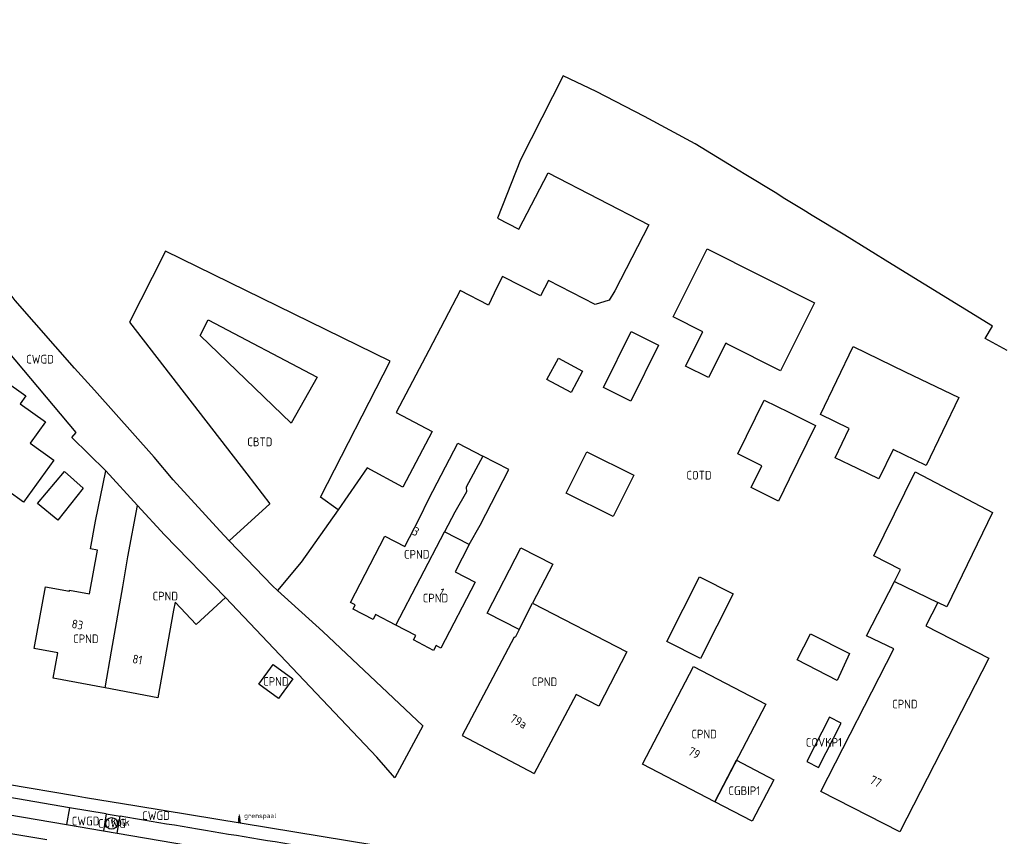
# Model space of a CAD drawing. Header units: metres. Extents: x 159597 to 163409, y 443622 to 446014.
# Tile 7 of 68: x 159770 to 159872, y 445840 to 445924. Entities that reach past the tile are written whole.
import ezdxf
from ezdxf.enums import TextEntityAlignment as Align

# ---------------------------------------------------------------- set-up
doc = ezdxf.new("R2010")
doc.units = ezdxf.units.M
doc.header["$LTSCALE"] = 4
doc.layers.get('0').update_dxf_attribs({"linetype": 'CONTINUOUS'})
for name, color, linetype in [('CBTD', 7, 'CONTINUOUS'), ('CGBIP1', 7, 'CONTINUOUS'), ('COTD', 7, 'CONTINUOUS'), ('COWG', 7, 'CONTINUOUS'), ('CPND', 7, 'CONTINUOUS'), ('CWGD', 7, 'CONTINUOUS'), ('G_BTD', 3, 'CONTINUOUS'), ('G_GBIP1', 2, 'ByLayer'), ('G_OTD', 32, 'CONTINUOUS'), ('G_OVKP1', 2, 'ByLayer'), ('G_OWG', 6, 'CONTINUOUS'), ('G_PND', 1, 'CONTINUOUS'), ('G_WGD', 7, 'CONTINUOUS'), ('NAR', 7, 'CONTINUOUS')]:
    doc.layers.add(name, color=color, linetype=linetype)
doc.layers.add('COVKP1', color=7, linetype='CONTINUOUS', lineweight=70)
doc.layers.add('PPAL', color=7, linetype='CONTINUOUS', true_color=0xbd2877)
doc.layers.add('PPUT', color=7, linetype='CONTINUOUS', true_color=0xbd2877)
doc.styles.add('ISO', font='ISO')
doc.styles.get("Standard").update_dxf_attribs({"font": 'ISO'})

# ---------------------------------------------------------------- blocks, each defined once
blk = doc.blocks.new('kolk')
at = {"color": 0}
blk.add_circle((0, 0), 0.6, dxfattribs=at)
at = {"color": 0, "linetype": 'Continuous', "style": 'ISO'}
blk.add_attdef('KOLK', (-0.04, -0.26), '', height=0.8, dxfattribs=at)
blk = doc.blocks.new('grensmarkering')
at = {"linetype": 'ByBlock', "lineweight": -2}
h = blk.add_hatch(color=0, dxfattribs=at)
h.dxf.hatch_style = 1
h.paths.add_polyline_path([(0.09, 0.55, 0.219912), (0.05, 0.61, -0.457379), (0.04, 0.66, 2.245674), (-0.04, 0.66, -0.457379), (-0.05, 0.61, 0.219912), (-0.09, 0.55), (-0.15, 0.04), (-0.18, 0.04), (-0.18, 0.01, 0.018367), (-0.1, 0, -0.954633), (0.1, 0, 0.018367), (0.18, 0.01), (0.18, 0.04), (0.15, 0.04)])
at = {"linetype": 'ByBlock', "lineweight": -2, "true_color": 0x681648}
h = blk.add_hatch(color=219, dxfattribs=at)
h.dxf.hatch_style = 1
h.paths.add_polyline_path([(0.1, 0, 1), (-0.1, 0, 1)])
at = {"linetype": 'ByBlock', "lineweight": -2}
h = blk.add_hatch(color=0, dxfattribs=at)
h.dxf.hatch_style = 1
h.paths.add_polyline_path([(0.18, -0.04, -0.022381), (0.08, -0.06, -0.528879), (-0.08, -0.06, -0.022381), (-0.18, -0.04), (-0.18, -0.13, 0.083333), (0.18, -0.13)])
at = {"color": 0, "linetype": 'ByBlock', "lineweight": -2}
blk.add_attdef('GRENSMARKERING', (0.5, 0.35), '', height=0.5, dxfattribs=at)

msp = doc.modelspace()

# ---------------------------------------------------------------- linework, layer by layer
at = {"layer": 'G_BTD', "linetype": 'Continuous', "transparency": 33554687}
for points in [[(159803.002, 445873.814), (159801.188, 445875.098), (159808.382, 445889.138), (159785.176, 445900.509), (159783.793, 445897.785), (159781.463, 445893.199), (159793.571, 445877.507), (159795.967, 445874.402), (159791.758, 445870.604)], [(159798.172, 445882.756), (159788.773, 445891.807), (159789.585, 445893.431), (159800.84, 445887.514), (159798.172, 445882.756)]]:
    msp.add_lwpolyline(points, dxfattribs=at)
at = {"layer": 'G_GBIP1', "transparency": 33554687}
msp.add_lwpolyline([(159841.915, 445843.644), (159844.158, 445847.938), (159848.022, 445845.919), (159845.78, 445841.626), (159841.915, 445843.644)], dxfattribs=at)
at = {"layer": 'G_OTD', "linetype": 'Continuous', "transparency": 33554687}
for points in [[(159872.139, 445890.248), (159869.851, 445891.508), (159870.62, 445892.775), (159860.25, 445899.145), (159855.347, 445902.157), (159851.982, 445904.216), (159851.052, 445904.786), (159849.005, 445906.039), (159848.322, 445906.457), (159844.964, 445908.512), (159844.526, 445908.78), (159839.91, 445911.59), (159834.662, 445914.421), (159829.655, 445917.011), (159826.276, 445918.623), (159821.858, 445909.956), (159819.467, 445903.938), (159821.696, 445902.786), (159824.707, 445908.611), (159835.12, 445903.233), (159831.597, 445896.414), (159831.011, 445895.457), (159829.581, 445894.994), (159824.749, 445897.483), (159823.927, 445895.913), (159819.999, 445897.908), (159819.41, 445896.769), (159818.54, 445894.955), (159815.625, 445896.453), (159812.373, 445890.254), (159809.011, 445883.838), (159812.721, 445881.89), (159809.706, 445876.142), (159806.02, 445878.12), (159803.002, 445873.814)], [(159848.723, 445888.166), (159843.157, 445890.952), (159843.061, 445891), (159841.285, 445887.453), (159838.902, 445888.646), (159840.677, 445892.193), (159837.625, 445893.721), (159841.144, 445900.745), (159846.676, 445897.976), (159852.241, 445895.191), (159848.723, 445888.166)], [(159836.093, 445890.816), (159833.242, 445885.029), (159830.425, 445886.417), (159833.275, 445892.203), (159836.093, 445890.816)], [(159852.836, 445883.646), (159856.204, 445890.653), (159861.595, 445888.062), (159867.137, 445885.399), (159863.77, 445878.393), (159860.346, 445880.038), (159858.888, 445877.006), (159856.663, 445878.075), (159854.359, 445879.182), (159855.816, 445882.214), (159852.836, 445883.646)], [(159825.769, 445889.467), (159828.265, 445888.121), (159827.076, 445885.917), (159824.581, 445887.262), (159825.769, 445889.467)], [(159768.479, 445887.192), (159770.739, 445885.561), (159770.162, 445884.763), (159772.778, 445882.877), (159771.206, 445880.698), (159773.643, 445878.941), (159770.502, 445874.591), (159767.236, 445876.946), (159768.022, 445878.035), (159763.922, 445880.991)], [(159852.344, 445882.511), (159849.612, 445876.959), (159848.504, 445874.705), (159845.67, 445876.099), (159846.779, 445878.352), (159844.303, 445879.57), (159847.036, 445885.122), (159849.562, 445883.88), (159852.344, 445882.511)], [(159816.542, 445870.215), (159817.676, 445872.206), (159820.647, 445877.948), (159817.967, 445879.334)], [(159833.55, 445877.378), (159831.409, 445873.108), (159826.58, 445875.529), (159828.72, 445879.799), (159833.55, 445877.378)], [(159774.745, 445877.745), (159776.686, 445876.038), (159774.071, 445872.729), (159771.954, 445874.449), (159774.745, 445877.745)], [(159860.476, 445866.405), (159861.109, 445867.643), (159858.366, 445869.053), (159862.621, 445877.718), (159865.438, 445876.247), (159870.628, 445873.537), (159865.913, 445863.781), (159864.98, 445864.231)], [(159803.002, 445873.814), (159799.2, 445868.391), (159796.758, 445865.465)], [(159818.394, 445863.129), (159821.872, 445869.882), (159825.18, 445868.179), (159823.1, 445864.14)], [(159840.444, 445858.433), (159836.962, 445860.189), (159840.33, 445866.868), (159843.813, 445865.112), (159840.444, 445858.433)], [(159821.702, 445861.426), (159818.394, 445863.129)], [(159854.556, 445856.182), (159850.448, 445858.306), (159851.797, 445860.998), (159855.856, 445858.956), (159854.556, 445856.182)]]:
    msp.add_lwpolyline(points, dxfattribs=at)
at = {"layer": 'G_OVKP1', "transparency": 33554687}
msp.add_lwpolyline([(159853.767, 445852.374), (159851.421, 445847.8), (159852.628, 445847.181), (159854.975, 445851.755), (159853.767, 445852.374)], dxfattribs=at)
at = {"layer": 'G_OWG', "linetype": 'Continuous', "transparency": 33554687}
msp.add_lwpolyline([(159780.197, 445840.395), (159780.494, 445842.159)], dxfattribs=at)
at = {"layer": 'G_PND', "linetype": 'Continuous', "transparency": 33554687}
for points in [[(159808.971, 445861.891), (159806.879, 445862.978), (159806.618, 445862.476), (159804.555, 445863.545), (159804.784, 445863.984), (159804.295, 445864.238), (159807.838, 445871.085), (159809.905, 445870.016), (159811.373, 445872.853), (159812.388, 445874.923), (159815.368, 445880.679), (159817.967, 445879.334)], [(159817.967, 445879.334), (159816.231, 445876.133), (159816.285, 445875.654), (159815.065, 445873.556), (159814.013, 445871.522)], [(159778.938, 445855.398), (159773.583, 445856.393), (159774.069, 445859.018), (159771.611, 445859.473), (159772.791, 445865.855), (159775.25, 445865.4), (159775.267, 445865.494), (159777.311, 445865.115), (159778.144, 445869.618), (159777.429, 445869.751), (159777.96, 445872.615), (159779.004, 445877.809)], [(159778.938, 445855.398), (159779.61, 445859.189), (159780.777, 445865.848), (159781.301, 445868.943), (159782.284, 445874.244)], [(159808.971, 445861.891), (159814.013, 445871.522)], [(159816.542, 445870.215), (159814.013, 445871.522)], [(159816.542, 445870.215), (159815.088, 445867.404), (159817.164, 445866.33), (159813.635, 445859.505), (159813.127, 445859.768), (159812.875, 445859.281), (159810.805, 445860.353), (159811.044, 445860.814), (159808.971, 445861.891)], [(159864.98, 445864.231), (159863.741, 445861.807), (159870.23, 445858.479), (159861.026, 445840.54), (159852.888, 445844.713), (159860.438, 445859.428), (159857.607, 445860.794), (159860.476, 445866.405)], [(159860.476, 445866.405), (159864.98, 445864.231)], [(159791.374, 445864.745), (159788.338, 445861.962), (159786.161, 445864.257), (159786.012, 445863.422), (159784.393, 445854.384), (159778.938, 445855.398)], [(159821.702, 445861.426), (159823.1, 445864.14)], [(159823.1, 445864.14), (159832.838, 445859.125), (159829.944, 445853.506), (159827.593, 445854.717), (159823.281, 445846.565)], [(159821.702, 445861.426), (159821.285, 445860.616), (159821.208, 445860.657), (159815.836, 445850.501), (159823.281, 445846.565)], [(159798.32, 445856.34), (159796.846, 445854.321), (159794.827, 445855.795), (159796.301, 445857.814), (159798.32, 445856.34)], [(159834.461, 445847.535), (159839.733, 445857.627), (159847.186, 445853.736), (159841.915, 445843.644), (159834.461, 445847.535)]]:
    msp.add_lwpolyline(points, dxfattribs=at)
at = {"layer": 'G_WGD', "linetype": 'Continuous', "transparency": 33554687}
for points in [[(159779.004, 445877.809), (159775.491, 445881.272), (159775.943, 445881.786), (159764.208, 445895.716), (159757.979, 445902.743), (159753.017, 445907.518), (159745.661, 445914.421), (159739.541, 445920.009), (159734.751, 445924.427)], [(159791.758, 445870.604), (159790.792, 445871.611), (159785.971, 445876.896), (159784.002, 445879.221), (159777.837, 445886.141), (159775.792, 445888.429), (159769.632, 445895.429), (159769.221, 445895.969), (159767.653, 445897.684), (159766.889, 445898.52), (159766.418, 445899.035), (159765.8, 445899.712), (159759.876, 445906.194), (159758.233, 445907.663), (159755.725, 445909.904), (159745.055, 445919.696), (159744.855, 445919.879), (159741.994, 445922.399)], [(159779.004, 445877.809), (159782.284, 445874.244)], [(159791.374, 445864.745), (159785.064, 445871.223), (159782.284, 445874.244)], [(159796.758, 445865.465), (159796.228, 445865.946), (159791.758, 445870.604)], [(159796.758, 445865.465), (159801.433, 445861.229), (159811.764, 445851.474), (159808.859, 445846.097), (159807.013, 445848.262), (159791.374, 445864.745)], [(159761.913, 445846.626), (159775.774, 445844.286), (159776.909, 445844.097), (159782.214, 445843.213), (159806.702, 445839.179)], [(159775.275, 445843.03), (159761.694, 445845.345)], [(159761.397, 445843.6), (159774.933, 445841.293)], [(159775.275, 445843.03), (159774.933, 445841.293)], [(159779.042, 445842.401), (159775.275, 445843.03)], [(159761.073, 445841.701), (159772.905, 445839.727)], [(159779.042, 445842.401), (159778.767, 445840.639)], [(159779.042, 445842.401), (159780.494, 445842.159)], [(159774.933, 445841.293), (159778.767, 445840.639)], [(159778.767, 445840.639), (159780.197, 445840.395)], [(159780.197, 445840.395), (159805.233, 445836.119)]]:
    msp.add_lwpolyline(points, dxfattribs=at)
msp.add_lwpolyline([(159806.113, 445837.951, -0.0035144), (159780.494, 445842.159)], format="xyb", dxfattribs=at)

# ---------------------------------------------------------------- block references
at = {"layer": 'PPAL', "transparency": 33554687}
msp.add_blockref('grensmarkering', (159792.797, 445841.599), dxfattribs=at).add_auto_attribs({'GRENSMARKERING': 'grenspaal'})
at = {"layer": 'PPUT', "transparency": 33554687}
msp.add_blockref('kolk', (159779.607, 445841.404), dxfattribs=at).add_auto_attribs({'KOLK': 'Kolk'})

# ---------------------------------------------------------------- texts
at = {"layer": 'CBTD', "transparency": 33554687, "style": 'ISO'}
msp.add_text('CBTD', height=0.9, dxfattribs=at).set_placement((159794.923, 445880.82), align=Align.MIDDLE_CENTER)
at = {"layer": 'CGBIP1', "transparency": 33554687, "style": 'ISO'}
msp.add_text('CGBIP1', height=0.9, dxfattribs=at).set_placement((159844.969, 445844.782), align=Align.MIDDLE_CENTER)
at = {"layer": 'COTD', "transparency": 33554687, "style": 'ISO'}
msp.add_text('COTD', height=0.9, dxfattribs=at).set_placement((159840.295, 445877.374), align=Align.MIDDLE_CENTER)
at = {"layer": 'COVKP1', "linetype": 'Continuous', "lineweight": 70, "transparency": 33554687, "style": 'ISO'}
msp.add_text('COVKP1', height=0.9, dxfattribs=at).set_placement((159853.198, 445849.779), align=Align.MIDDLE_CENTER)
at = {"layer": 'COWG', "transparency": 33554687, "style": 'ISO'}
msp.add_text('COWG', height=0.9, dxfattribs=at).set_placement((159779.631, 445841.398), align=Align.MIDDLE_CENTER)
at = {"layer": 'CPND', "transparency": 33554687, "style": 'ISO'}
for p in [(159811.131, 445869.201), (159785.156, 445864.886), (159813.068, 445864.686), (159776.948, 445860.475), (159796.574, 445856.068), (159824.337, 445856.032), (159861.559, 445853.731), (159840.824, 445850.636)]:
    msp.add_text('CPND', height=0.9, dxfattribs=at).set_placement(p, align=Align.MIDDLE_CENTER)
at = {"layer": 'CWGD', "transparency": 33554687, "style": 'ISO'}
for p in [(159772.212, 445889.356), (159784.198, 445842.21), (159776.921, 445841.652)]:
    msp.add_text('CWGD', height=0.9, dxfattribs=at).set_placement(p, align=Align.MIDDLE_CENTER)
at = {"layer": 'NAR', "transparency": 33554687, "style": 'ISO'}
for s, rotation, p in [('3', 332.6, (159811.037, 445871.555)), ('1', 332.4, (159813.685, 445865.278)), ('83', 349.5, (159776.084, 445861.945)), ('81', 349.5, (159782.28, 445858.337)), ('79a', 332.1, (159821.655, 445851.949)), ('79', 332.4, (159839.808, 445848.692)), ('77', 332.9, (159858.555, 445845.741))]:
    msp.add_text(s, height=0.9, rotation=rotation, dxfattribs=at).set_placement(p, align=Align.MIDDLE_CENTER)

doc.saveas('drawing.dxf')
